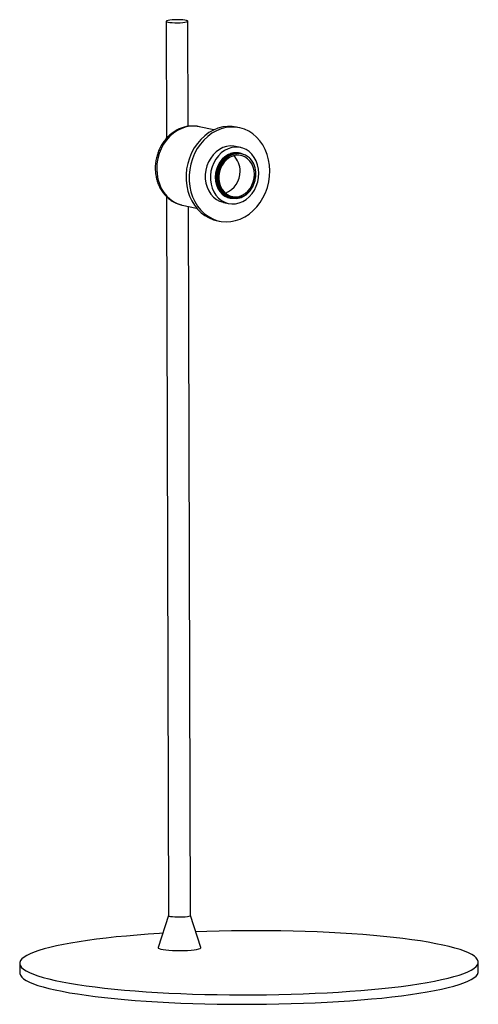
# Model space of a CAD drawing. Header units: millimetres. Extents: x -120 to 120, y -17 to 499.
import ezdxf

# ---------------------------------------------------------------- set-up
doc = ezdxf.new("R2010")
doc.units = ezdxf.units.MM

msp = doc.modelspace()

# ---------------------------------------------------------------- linework, layer by layer
at = {"color": 7, "linetype": 'Continuous', "lineweight": 25}
for p, q in [((-43.44, 498.05), (-43.27, 436.64)), ((-31.83, 442.98), (-31.99, 498.09)), ((-18.45, 441.14), (-26.07, 442.8)), ((-4.9, 442.27), (-6.5, 442.62)), ((-4.36, 431.92), (-7.03, 432.5)), ((-4.89, 428.96), (-4.95, 428.98)), ((-4.35, 428.85), (-4.42, 428.86)), ((-17.47, 416.4), (-17.7, 416.34)), ((-43.19, 406.28), (-42.15, 29.71)), ((-13.44, 403.19), (-10.76, 402.61)), ((-10.28, 405.58), (-10.08, 405.56)), ((-9.81, 405.47), (-9.74, 405.46)), ((-9.29, 405.4), (-8.21, 405.35)), ((-9.28, 405.36), (-9.21, 405.34)), ((-4.5, 405.93), (-3.81, 406.32)), ((-35.04, 401.77), (-27.41, 400.11)), ((-30.7, 29.75), (-31.72, 401.05)), ((-17.18, 393.78), (-15.57, 393.42)), ((-42.15, 29.73), (-47.62, 12.94)), ((-25.14, 13), (-30.7, 29.76)), ((120, 0.33), (119.99, 5.28)), ((-120.01, 4.62), (-120, -0.33))]:
    msp.add_line(p, q, dxfattribs=at)
at = {"color": 7, "linetype": 'Continuous', "lineweight": 25, "flags": 128}
for points in [[(-34.65, 497.4), (-33.54, 497.53), (-32.7, 497.7), (-32.17, 497.88), (-31.99, 498.08), (-32.16, 498.28), (-32.69, 498.47), (-33.53, 498.63), (-34.64, 498.75), (-35.94, 498.84), (-37.35, 498.87), (-38.78, 498.85), (-40.14, 498.79), (-41.36, 498.68), (-42.34, 498.53), (-43.03, 498.35), (-43.39, 498.16), (-43.39, 497.95), (-43.04, 497.76), (-42.35, 497.59), (-41.37, 497.44), (-40.16, 497.34), (-38.79, 497.28), (-37.36, 497.27), (-35.95, 497.31), (-34.65, 497.4)], [(-6.5, 442.62), (-8.79, 442.97), (-11.28, 443), (-13.78, 442.68), (-16.26, 442.02), (-18.67, 441.03), (-20.99, 439.72), (-23.17, 438.1), (-25.2, 436.21), (-27.04, 434.06), (-28.67, 431.69), (-30.06, 429.13), (-31.2, 426.41), (-32.06, 423.58), (-32.64, 420.68), (-32.93, 417.74), (-32.92, 414.81), (-32.62, 411.92), (-32.02, 409.12), (-31.14, 406.46), (-29.99, 403.95), (-28.59, 401.65), (-26.95, 399.57), (-25.1, 397.76), (-23.06, 396.24), (-20.86, 395.02), (-18.54, 394.13), (-17.18, 393.78)], [(10.89, 419.78), (10.73, 422.69), (10.28, 425.54), (9.54, 428.28), (8.53, 430.87), (7.25, 433.28), (5.72, 435.47), (3.97, 437.41), (2.02, 439.08), (-0.1, 440.46), (-2.36, 441.51), (-4.73, 442.23), (-7.18, 442.62), (-9.68, 442.65), (-12.18, 442.33), (-14.65, 441.67), (-17.07, 440.68), (-19.38, 439.37), (-21.57, 437.75), (-23.6, 435.85), (-25.44, 433.71), (-27.07, 431.34), (-28.46, 428.78), (-29.6, 426.06), (-30.46, 423.23), (-31.04, 420.33), (-31.33, 417.39), (-31.32, 414.46), (-31.02, 411.57), (-30.42, 408.77), (-29.54, 406.1), (-28.39, 403.6), (-26.99, 401.29), (-25.35, 399.22), (-23.49, 397.41), (-21.45, 395.89), (-19.26, 394.67), (-16.94, 393.78), (-14.52, 393.23), (-12.04, 393.02), (-9.54, 393.16), (-7.05, 393.65), (-4.6, 394.48), (-2.23, 395.63), (0.02, 397.1), (2.14, 398.86), (4.07, 400.89), (5.81, 403.15), (7.32, 405.62), (8.59, 408.26), (9.59, 411.04), (10.31, 413.91), (10.75, 416.84), (10.89, 419.78)], [(-7.03, 432.5), (-7.86, 432.65), (-9.79, 432.73), (-11.73, 432.47), (-13.63, 431.86), (-15.46, 430.93), (-17.16, 429.69), (-18.7, 428.17), (-20.04, 426.41), (-21.15, 424.44), (-22.01, 422.33), (-22.59, 420.11), (-22.88, 417.83), (-22.87, 415.56), (-22.57, 413.34), (-21.98, 411.22), (-21.11, 409.26), (-19.99, 407.51), (-18.64, 405.99), (-17.09, 404.75), (-15.38, 403.82), (-13.55, 403.22), (-13.44, 403.19)], [(5.11, 418.42), (4.96, 420.67), (4.51, 422.85), (3.78, 424.89), (2.78, 426.76), (1.54, 428.4), (0.09, 429.78), (-1.54, 430.86), (-3.32, 431.63), (-5.19, 432.06), (-7.12, 432.15), (-9.06, 431.89), (-10.96, 431.28), (-12.78, 430.34), (-14.49, 429.1), (-16.03, 427.58), (-17.37, 425.82), (-18.48, 423.86), (-19.33, 421.74), (-19.91, 419.52), (-20.2, 417.25), (-20.2, 414.97), (-19.89, 412.75), (-19.3, 410.64), (-18.44, 408.68), (-17.31, 406.92), (-15.96, 405.41), (-14.42, 404.17), (-12.71, 403.24), (-10.88, 402.64), (-8.97, 402.38), (-7.04, 402.47), (-5.11, 402.9), (-3.24, 403.68), (-1.47, 404.77), (0.15, 406.15), (1.6, 407.8), (2.83, 409.67), (3.82, 411.71), (4.53, 413.89), (4.97, 416.14), (5.11, 418.42)], [(-5, 428.99), (-5.83, 429.13), (-7.59, 429.15), (-9.35, 428.8), (-11.06, 428.11), (-12.66, 427.09), (-14.1, 425.77), (-15.35, 424.19), (-16.36, 422.4), (-17.1, 420.46), (-17.55, 418.42), (-17.7, 416.34)], [(-3.31, 428.44), (-4.34, 428.84), (-6.93, 429), (-9.51, 428.36), (-11.96, 426.92), (-14.02, 424.85), (-15.59, 422.25), (-16.59, 419.26), (-16.9, 416.16), (-16.53, 413.13), (-15.47, 410.32), (-13.84, 408.02), (-11.73, 406.32), (-9.23, 405.34), (-6.59, 405.18), (-3.96, 405.81), (-1.47, 407.23), (0.63, 409.3), (2.25, 411.88), (3.29, 414.87), (3.65, 417.96), (3.65, 417.96)], [(-3.8, 428.63), (-4.12, 428.75), (-4.34, 428.82)], [(2.8, 417.88), (2.65, 419.81), (2.2, 421.65), (1.47, 423.35), (0.49, 424.84), (-0.72, 426.07), (-2.11, 427.02), (-3.65, 427.65), (-5.27, 427.94), (-6.94, 427.87), (-8.59, 427.46), (-10.17, 426.71), (-11.64, 425.65), (-12.94, 424.32), (-14.03, 422.75), (-14.88, 420.99), (-15.46, 419.11), (-15.75, 417.16), (-15.75, 415.21), (-15.44, 413.31), (-14.85, 411.54), (-13.99, 409.94), (-12.89, 408.57), (-11.59, 407.47), (-10.12, 406.68), (-8.53, 406.22), (-6.88, 406.11), (-5.21, 406.35), (-3.59, 406.93), (-2.06, 407.84), (-0.67, 409.04), (0.53, 410.5), (1.5, 412.17), (2.22, 414), (2.66, 415.92), (2.8, 417.88)], [(-17.7, 416.34), (-17.54, 414.29), (-17.08, 412.33), (-16.33, 410.52), (-15.31, 408.92), (-14.05, 407.57), (-12.6, 406.51), (-11, 405.78), (-10.12, 405.54)], [(-35.2, 401.81), (-35.09, 401.79), (-35.04, 401.77)], [(-42.15, 29.71), (-42.11, 29.62), (-41.75, 29.42), (-41.06, 29.25), (-40.08, 29.1), (-38.87, 29), (-37.5, 28.94), (-36.07, 28.93), (-34.66, 28.97), (-33.36, 29.06)], [(-33.36, 29.06), (-32.25, 29.19), (-31.41, 29.36), (-30.88, 29.54), (-30.7, 29.74), (-30.7, 29.75)], [(64.16, -9.07), (69.55, -8.55), (74.74, -7.99), (79.72, -7.39), (84.46, -6.75), (88.95, -6.08), (93.18, -5.38), (97.13, -4.65), (100.8, -3.89), (104.18, -3.1), (107.25, -2.29), (110, -1.46), (112.44, -0.61), (114.54, 0.26), (116.31, 1.14), (117.73, 2.03), (118.81, 2.93), (119.54, 3.83), (119.93, 4.74), (119.96, 5.65), (119.63, 6.56), (118.96, 7.46), (117.94, 8.36), (116.57, 9.25), (114.86, 10.12), (112.81, 10.98), (110.43, 11.82), (107.73, 12.64), (104.71, 13.44), (101.39, 14.21), (97.76, 14.95), (93.85, 15.67), (89.67, 16.36), (85.22, 17.01), (80.52, 17.62), (75.59, 18.2), (70.43, 18.74), (65.07, 19.24), (59.52, 19.7), (53.79, 20.11), (47.9, 20.48), (41.88, 20.81), (35.73, 21.09), (29.47, 21.32), (23.13, 21.5), (16.72, 21.63), (10.26, 21.72), (3.78, 21.75), (-2.72, 21.74), (-9.21, 21.68), (-15.68, 21.57), (-22.1, 21.41), (-27.86, 21.22)], [(-45.19, 20.39), (-46.93, 20.29), (-52.85, 19.89), (-58.6, 19.46), (-64.18, 18.97), (-69.58, 18.45), (-74.77, 17.89), (-79.74, 17.29), (-84.48, 16.66), (-88.97, 15.99), (-93.2, 15.28), (-97.16, 14.55), (-100.83, 13.79), (-104.21, 13), (-107.28, 12.19), (-110.03, 11.36), (-112.46, 10.51), (-114.57, 9.65), (-116.33, 8.77), (-117.76, 7.87), (-118.84, 6.97), (-119.57, 6.07), (-119.95, 5.16), (-119.98, 4.25), (-119.66, 3.34), (-118.99, 2.44), (-117.96, 1.54), (-116.6, 0.66), (-114.89, -0.22), (-112.84, -1.08), (-110.46, -1.92), (-107.76, -2.74), (-104.74, -3.53), (-101.41, -4.31), (-97.79, -5.05), (-93.88, -5.77), (-89.7, -6.45), (-85.25, -7.11), (-80.55, -7.72), (-75.62, -8.3), (-70.46, -8.84), (-65.1, -9.34), (-59.54, -9.8), (-53.82, -10.21), (-47.93, -10.58), (-41.9, -10.91), (-35.75, -11.18), (-29.5, -11.41), (-23.16, -11.6), (-16.75, -11.73), (-10.29, -11.82), (-3.8, -11.85), (2.69, -11.84), (9.19, -11.78), (15.65, -11.66), (22.07, -11.5), (28.42, -11.29), (34.69, -11.04), (40.86, -10.74), (46.91, -10.39), (52.82, -9.99), (58.57, -9.55), (64.16, -9.07), (64.16, -9.07)], [(-47.62, 12.94), (-47.63, 12.9), (-47.48, 12.62), (-46.98, 12.34), (-46.14, 12.09), (-44.99, 11.86), (-43.56, 11.67), (-41.9, 11.51), (-40.06, 11.4), (-38.1, 11.34), (-36.09, 11.32), (-34.09, 11.36), (-32.16, 11.45), (-30.36, 11.58)], [(-30.36, 11.58), (-28.76, 11.76), (-27.4, 11.97), (-26.34, 12.21), (-25.59, 12.48), (-25.19, 12.76), (-25.14, 13)], [(64.17, -14.02), (69.57, -13.5), (74.76, -12.94), (79.73, -12.34), (84.47, -11.71), (88.96, -11.04), (93.19, -10.33), (97.15, -9.6), (100.82, -8.84), (104.19, -8.05), (107.26, -7.24), (110.02, -6.41), (112.45, -5.56), (114.55, -4.69), (116.32, -3.81), (117.75, -2.92), (118.83, -2.02), (119.56, -1.12), (119.94, -0.21), (120, 0.33)], [(-120, -0.33), (-119.97, -0.7), (-119.65, -1.61), (-118.97, -2.51), (-117.95, -3.41), (-116.58, -4.3), (-114.87, -5.17), (-112.82, -6.03), (-110.45, -6.87), (-107.74, -7.69), (-104.73, -8.49), (-101.4, -9.26), (-97.78, -10), (-93.87, -10.72), (-89.68, -11.4), (-85.23, -12.06), (-80.54, -12.67), (-75.6, -13.25), (-70.45, -13.79), (-65.08, -14.29), (-59.53, -14.75), (-53.8, -15.16), (-47.92, -15.53), (-41.89, -15.86), (-35.74, -16.13), (-29.49, -16.37), (-23.14, -16.55), (-16.74, -16.68), (-10.28, -16.77), (-3.79, -16.8), (2.71, -16.79), (9.2, -16.73), (15.66, -16.61), (22.08, -16.45), (28.44, -16.25), (34.7, -15.99), (40.87, -15.69), (46.92, -15.34), (52.83, -14.94), (58.59, -14.5), (64.17, -14.02)]]:
    msp.add_lwpolyline(points, dxfattribs=at)
at = {"color": 8, "linetype": 'Continuous', "lineweight": 25, "flags": 128}
msp.add_lwpolyline([(-26.07, 442.8), (-28.3, 443.12), (-30.61, 443.08), (-32.93, 442.69), (-35.2, 441.95), (-37.4, 440.88), (-39.48, 439.49), (-41.4, 437.8), (-43.14, 435.85), (-44.67, 433.66), (-45.95, 431.28), (-46.97, 428.75), (-47.71, 426.11), (-48.16, 423.4), (-48.3, 420.67), (-48.14, 417.97), (-47.68, 415.34), (-46.93, 412.84), (-45.9, 410.49), (-44.6, 408.35), (-43.06, 406.44), (-41.31, 404.81), (-39.38, 403.47), (-37.29, 402.46), (-35.2, 401.81)], dxfattribs=at)
at = {"color": 7, "linetype": 'Continuous', "lineweight": 25}
for centre, radius, start, end in [((-15.32, 419.8), 10.64, 358.4517, 47.262), ((-8.32, 418.17), 11.97, 358.9857, 41.4343), ((-16.37, 419.07), 11.69, 289.9921, 2.2009)]:
    msp.add_arc(centre, radius, start, end, dxfattribs=at)
for points, knots in [([(-25.91, 442.76), (-25.94, 442.77), (-26.7, 443), (-28.24, 443.16), (-30.51, 443.21), (-32.77, 442.91), (-35, 442.32), (-37.16, 441.43), (-39.23, 440.25), (-41.17, 438.8), (-42.95, 437.1), (-44.55, 435.17), (-45.94, 433.05), (-47.1, 430.75), (-48.01, 428.33), (-48.66, 425.81), (-49.03, 423.23), (-49.12, 420.63), (-48.92, 418.05), (-48.45, 415.54), (-47.69, 413.12), (-46.66, 410.84), (-45.37, 408.74), (-43.86, 406.85), (-42.14, 405.21), (-40.24, 403.83), (-38.19, 402.76), (-36.5, 402.1), (-35.48, 401.9), (-35.2, 401.85)], [0, 0, 0, 0, 0.001556, 0.039837, 0.078043, 0.116267, 0.154613, 0.193164, 0.231967, 0.27104, 0.310365, 0.349909, 0.389626, 0.429476, 0.469425, 0.50945, 0.549535, 0.589667, 0.629833, 0.67001, 0.710162, 0.750238, 0.790174, 0.829899, 0.869349, 0.908487, 0.947307, 0.985849, 1, 1, 1, 1]), ([(-5.75, 429.02), (-6.34, 429.09), (-7.79, 429.26), (-10.16, 428.59), (-12.61, 427.18), (-14.7, 425.07), (-16.31, 422.43), (-17.3, 419.43), (-17.62, 416.28), (-17.24, 413.2), (-16.18, 410.39), (-14.52, 408.03), (-12.36, 406.39), (-10.71, 405.53), (-9.82, 405.48), (-9.81, 405.47)], [0, 0, 0, 0, 0.058353, 0.143372, 0.229867, 0.314887, 0.399906, 0.486401, 0.57142, 0.65644, 0.742935, 0.827954, 0.912974, 0.999469, 1, 1, 1, 1]), ([(-4.68, 428.89), (-4.75, 428.91), (-5.61, 429.26), (-7.48, 429.2), (-10.09, 428.61), (-12.54, 427.16), (-14.64, 425.06), (-16.24, 422.41), (-17.23, 419.42), (-17.55, 416.27), (-17.17, 413.18), (-16.11, 410.38), (-14.46, 408.02), (-12.3, 406.36), (-10.58, 405.5), (-9.62, 405.45), (-9.54, 405.45)], [0, 0, 0, 0, 0.006352, 0.088121, 0.16989, 0.253079, 0.334848, 0.416616, 0.499805, 0.581574, 0.663343, 0.746532, 0.8283, 0.910069, 0.993258, 1, 1, 1, 1]), ([(-4.42, 428.86), (-5.28, 428.97), (-6.99, 429.18), (-9.63, 428.49), (-12.07, 427.07), (-14.17, 424.95), (-15.77, 422.31), (-16.76, 419.31), (-17.08, 416.17), (-16.7, 413.08), (-15.65, 410.28), (-13.99, 407.91), (-11.83, 406.27), (-10.18, 405.41), (-9.28, 405.36), (-9.28, 405.36)], [0, 0, 0, 0, 0.082336, 0.16519, 0.249483, 0.332336, 0.41519, 0.499483, 0.582336, 0.66519, 0.749483, 0.832336, 0.91519, 0.999483, 1, 1, 1, 1]), ([(0.65, 426.09), (0.36, 426.39), (0.05, 426.67), (-0.61, 427.19), (-0.95, 427.41), (-1.65, 427.82), (-2.01, 428), (-2.76, 428.3), (-3.15, 428.42), (-4.32, 428.71), (-5.12, 428.79), (-6.33, 428.73), (-6.75, 428.68), (-7.55, 428.52), (-7.95, 428.42), (-8.74, 428.15), (-9.13, 427.99), (-9.9, 427.61), (-10.28, 427.39), (-11.36, 426.66), (-12.04, 426.09), (-13.29, 424.74), (-13.83, 423.99), (-14.53, 422.77), (-14.75, 422.34), (-15.13, 421.47), (-15.3, 421.02), (-15.45, 420.56)], [0, 0, 0, 0, 0.0625, 0.0625, 0.125, 0.125, 0.1875, 0.1875, 0.25, 0.25, 0.375, 0.375, 0.4375, 0.4375, 0.5, 0.5, 0.5625, 0.5625, 0.625, 0.625, 0.75, 0.75, 0.875, 0.875, 0.9375, 0.9375, 1, 1, 1, 1]), ([(-12.83, 425.17), (-13.07, 424.94), (-13.98, 424.07), (-15.12, 422), (-16.09, 419.17), (-16.38, 416.16), (-16.02, 413.21), (-15.01, 410.53), (-13.43, 408.3), (-11.72, 406.9), (-10.56, 406.39), (-10.17, 406.21)], [0, 0, 0, 0, 0.044775, 0.171387, 0.300197, 0.426809, 0.55342, 0.68223, 0.808842, 0.935454, 1, 1, 1, 1]), ([(-15.45, 420.56), (-15.69, 419.85), (-15.87, 419.12), (-16.12, 417.64), (-16.18, 416.89), (-16.17, 415.41), (-16.11, 414.67), (-15.86, 413.23), (-15.67, 412.54), (-15.18, 411.21), (-14.88, 410.58), (-14.17, 409.41), (-13.77, 408.87), (-12.42, 407.41), (-11.34, 406.67), (-10.17, 406.21)], [0, 0, 0, 0, 0.125, 0.125, 0.25, 0.25, 0.375, 0.375, 0.5, 0.5, 0.625, 0.625, 0.75, 0.75, 1, 1, 1, 1]), ([(-10.17, 406.21), (-9.79, 406.05), (-9.41, 405.92), (-8.63, 405.72), (-8.23, 405.64), (-7.44, 405.56), (-7.03, 405.55), (-6.23, 405.59), (-5.81, 405.63), (-4.6, 405.86), (-3.81, 406.13), (-2.66, 406.7), (-2.28, 406.92), (-1.55, 407.4), (-1.2, 407.67), (-0.53, 408.24), (-0.2, 408.55), (0.42, 409.23), (0.71, 409.58), (1.26, 410.33), (1.52, 410.72), (1.99, 411.53), (2.21, 411.95), (2.8, 413.26), (3.1, 414.16), (3.41, 415.56), (3.49, 416.04), (3.61, 417), (3.64, 417.48), (3.65, 417.96)], [0, 0, 0, 0, 0.0625, 0.0625, 0.125, 0.125, 0.1875, 0.1875, 0.25, 0.25, 0.375, 0.375, 0.4375, 0.4375, 0.5, 0.5, 0.5625, 0.5625, 0.625, 0.625, 0.6875, 0.6875, 0.75, 0.75, 0.875, 0.875, 0.9375, 0.9375, 1, 1, 1, 1])]:
    msp.add_open_spline(points, degree=3, knots=knots, dxfattribs=at)

doc.saveas('drawing.dxf')
